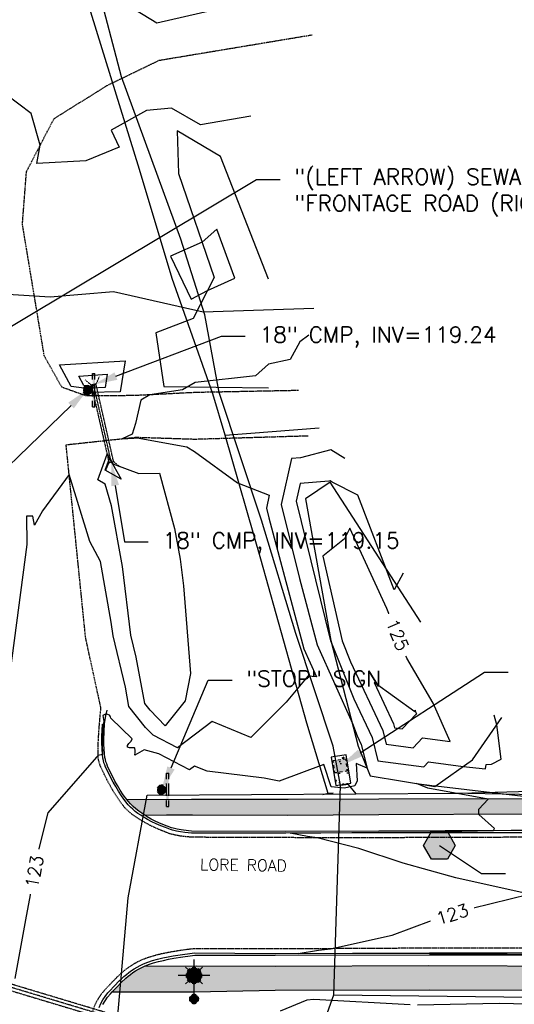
# Model space of a CAD drawing. Header units: feet. Extents: x 351431 to 355879, y 310968 to 329728.
# Tile 56 of 254: x 353742 to 353898, y 316364 to 316674. Entities that reach past the tile are written whole.
import ezdxf

# ---------------------------------------------------------------- set-up
doc = ezdxf.new("R2010")
doc.units = ezdxf.units.FT
doc.header["$MEASUREMENT"] = 0
doc.linetypes.add('D10', pattern=[0.15, 0.1, -0.05])
doc.linetypes.add('D25', pattern=[0.375, 0.25, -0.125])
for name, color, linetype in [('EHYSC', 161, 'Continuous'), ('ELTCH-EG2', 253, 'Continuous'), ('ELTCN-EG2', 251, 'Continuous'), ('ELTT', 3, 'Continuous'), ('ELUDC', 153, 'D10'), ('ELUEU', 153, 'UE'), ('ELUG', 153, 'EGASRT'), ('ELUTU', 153, 'UT'), ('ELYCB-BACK', 5, 'Continuous'), ('ELYCB-FL', 2, 'Continuous'), ('ELYSC', 2, 'Continuous'), ('ELYSP', 1, 'D25'), ('ELYSW-BACK', 2, 'Continuous'), ('ELYSW-FRONT', 1, 'Continuous'), ('ESFLP', 4, 'Continuous'), ('ESFS', 153, 'Continuous'), ('ESGH', 1, 'Continuous'), ('ESMask', 155, 'Continuous'), ('ESUD-CMP', 13, 'D10'), ('ESUE', 2, 'Continuous'), ('ETFS', 6, 'Continuous'), ('ETGH', 4, 'Continuous'), ('ETRC', 2, 'Continuous'), ('ETTC', 252, 'Continuous'), ('ETUD', 4, 'Continuous'), ('ETUE', 2, 'Continuous')]:
    doc.layers.add(name, color=color, linetype=linetype)
doc.styles.add('ANNO-TOPO', font='simplex.shx')
doc.styles.add('L180', font='simplex.shx', dxfattribs={"height": 3.6})
doc.styles.add('L80', font='simplex', dxfattribs={"height": 4})
doc.styles.add('ROMANSM', font='romansm.shx')
doc.linetypes.add('EGASRT', pattern='A,0.15,-0.07,0.15,-0.04,["G",ROMANSM,S=0.08,R=0,X=-0.005,Y=-0.04],-0.12,0.15,-0.07,0.15,-0.04,[")",ROMANSM,S=0.08,R=0,X=-0.09,Y=-0.04],-0.075', length=1.015)
doc.linetypes.add('UE', pattern='A,0.25,-0.07,0.07,-0.07,0.07,-0.07,0.07,-0.07,0.25,-0.06,["UE",ROMANSM,S=0.08,R=0,X=-0.02,Y=-0.04],-0.175', length=1.225)
doc.linetypes.add('UT', pattern='A,0.25,-0.07,0.07,-0.07,0.07,-0.07,0.25,-0.08,["UT",ROMANSM,S=0.08,R=0,X=-0.04,Y=-0.04],-0.15', length=1.08)

# ---------------------------------------------------------------- blocks, each defined once
blk = doc.blocks.new('ESUFJBOX1')
for points in [[(-0.079, 0.054), (-0.079, 0.079), (-0.054, 0.079)], [(-0.079, -0.018), (-0.079, 0.018)], [(-0.018, 0.079), (0.018, 0.079)], [(0.054, 0.079), (0.079, 0.079), (0.079, 0.054)], [(0.079, 0.018), (0.079, -0.018)], [(-0.079, -0.079), (-0.079, -0.054)], [(-0.054, -0.079), (-0.079, -0.079)], [(0.018, -0.079), (-0.018, -0.079)], [(0.079, -0.054), (0.079, -0.079), (0.054, -0.079)]]:
    blk.add_lwpolyline(points)
at = {"layer": 'ESMask'}
blk.add_solid([(-0.079, -0.079), (-0.079, 0.079), (0.079, -0.079), (0.079, 0.079)], dxfattribs=at)
blk = doc.blocks.new('ESIPUBSIGN')
at = {"layer": 'ESMask'}
h = blk.add_hatch(color=256, dxfattribs=at)
edge = h.paths.add_edge_path()
edge.add_arc((0, 0), 0.03, 90, 450)
for p, q in [((-0.03, 0.1047), (-0.0447, 0.1047)), ((-0.0447, 0.1047), (-0.0447, 0.066)), ((-0.03, 0.1047), (-0.03, 0.066)), ((-0.0447, 0.0381), (-0.0447, -0.0393)), ((-0.03, 0.0381), (-0.03, -0.0393)), ((-0.0447, -0.0672), (-0.0447, -0.1059)), ((-0.03, -0.1059), (-0.0447, -0.1059)), ((-0.03, -0.0672), (-0.03, -0.1059))]:
    blk.add_line(p, q)
for start, end in [(144.23142, 216.35632), (17.97024, 107.04945), (253.53828, 340.78828)]:
    blk.add_arc((0, 0), 0.03, start, end)
blk.add_solid([(-0.0447, -0.1059), (-0.03, -0.1059), (-0.0447, 0.1047), (-0.03, 0.1047)], dxfattribs=at)
blk = doc.blocks.new('ESUFMALUM')
for p, q in [((0, -0.0295), (0, -0.0976)), ((-0.053, -0.0946), (-0.0354, -0.1123)), ((0.053, -0.0946), (0.0354, -0.1123)), ((-0.1, -0.1476), (-0.05, -0.1476)), ((-0.0354, -0.183), (-0.053, -0.2007)), ((0.0354, -0.183), (0.053, -0.2007)), ((0.05, -0.1476), (0.1, -0.1476)), ((0, -0.1976), (0, -0.2476))]:
    blk.add_line(p, q)
for centre, radius, start, end in [((0, 0), 0.0295, 153.65027, 206.34973), ((0, 0), 0.0295, 63.65027, 116.34973), ((0, 0), 0.0295, 333.65027, 26.34973), ((0, 0), 0.0295, 243.65027, 296.34973), ((0, -0.1476), 0.05, 121.70415, 148.29585), ((0, -0.1476), 0.05, 76.70415, 103.29585), ((0, -0.1476), 0.05, 31.70415, 58.29585), ((0, -0.1476), 0.05, 166.70415, 193.29585), ((0, -0.1476), 0.05, 211.70415, 238.29585), ((0, -0.1476), 0.05, 301.70415, 328.29585), ((0, -0.1476), 0.05, 346.70415, 13.29585), ((0, -0.1476), 0.05, 256.70415, 283.29585)]:
    blk.add_arc(centre, radius, start, end)
at = {"layer": 'ESMask'}
for points, const_width in [([(-0.0148, 0, 1), (0.0148, 0, 1)], 0.0295), ([(-0.025, -0.1476, 1), (0.025, -0.1476, 1)], 0.05)]:
    blk.add_lwpolyline(points, format="xyb", close=True, dxfattribs=dict(at, const_width=const_width))
blk = doc.blocks.new('TH')
blk.add_hatch(color=256).paths.add_polyline_path([(-0.05, 0.0866), (0.05, 0.0866), (0.1, 0), (0.05, -0.0866), (-0.05, -0.0866), (-0.1, 0)])
for p, q in [((-0.1, 0), (-0.05, 0.0866)), ((-0.05, 0.0866), (0.05, 0.0866)), ((0.05, 0.0866), (0.1, 0)), ((-0.05, -0.0866), (-0.1, 0)), ((0.1, 0), (0.05, -0.0866)), ((0.05, -0.0866), (-0.05, -0.0866))]:
    blk.add_line(p, q)

msp = doc.modelspace()

# ---------------------------------------------------------------- hatches: boundary and pattern name
at = {"layer": 'EHYSC'}
h = msp.add_hatch(dxfattribs=at)
h.set_pattern_fill('AR-CONC', color=256, style=0)
h.set_pattern_definition([(50, (353840.212, 316432.652), (7.1726, -0.6275), [0.75, -8.25]), (355, (353840.212, 316432.652), (-1.3875, 7.522), [0.6, -6.6]), (100.45, (353840.81, 316432.6), (5.785, 6.8944), [0.6374, -7.0114]), (46.18, (353840.212, 316434.652), (10.6724, -1.655), [1.125, -12.375]), (96.64, (353841.101, 316434.514), (9.347, 9.741), [0.956, -10.517]), (351.18, (353840.212, 316434.652), (9.347, 9.741), [0.9, -9.9]), (21, (353841.212, 316434.152), (5.969, -4.0262), [0.75, -8.25]), (326, (353841.212, 316434.152), (2.433, 7.2515), [0.6, -6.6]), (71.45, (353841.7094, 316433.8165), (8.402, 3.2253), [0.6374, -7.0114]), (37.5, (353840.212, 316432.652), (0.1216, 3.32894), [0, -6.52, 0, -6.7, 0, -6.625]), (7.5, (353840.212, 316432.652), (2.6307, 3.9441), [0, -3.82, 0, -6.37, 0, -2.525]), (327.5, (353837.982, 316432.652), (5.3382, -0.22555), [0, -2.5, 0, -7.8, 0, -10.35]), (317.5, (353836.982, 316432.652), (5.8319, 1.001), [0, -3.25, 0, -5.18, 0, -7.35])])
h.paths.add_polyline_path([(353844.96, 316442.3), (353840.21, 316441.55), (353841.72, 316432.65), (353846.39, 316433.39)])
h = msp.add_hatch(dxfattribs=at)
h.set_pattern_fill('AR-CONC', color=256, style=0)
h.set_pattern_definition([(50, (353774.999, 316418.516), (7.1726, -0.62752), [0.75, -8.25]), (355, (353774.999, 316418.516), (-1.3875, 7.52192), [0.6, -6.6]), (100.4514, (353775.597, 316418.464), (5.7851, 6.8944), [0.6374, -7.01142]), (46.184, (353774.999, 316420.516), (10.6724, -1.6552), [1.125, -12.375]), (96.6356, (353775.888, 316420.378), (9.3466, 9.7412), [0.9561, -10.5171]), (351.184, (353774.999, 316420.516), (9.3466, 9.7412), [0.9, -9.9]), (21, (353775.999, 316420.016), (5.96907, -4.02619), [0.75, -8.25]), (326, (353775.999, 316420.016), (2.43315, 7.2515), [0.6, -6.6]), (71.4514, (353776.4964, 316419.6805), (8.40223, 3.2253), [0.6374, -7.01142]), (37.5, (353774.999, 316418.516), (0.1216, 3.32894), [0, -6.52, 0, -6.7, 0, -6.625]), (7.5, (353774.999, 316418.516), (2.630695, 3.94412), [0, -3.82, 0, -6.37, 0, -2.525]), (327.5, (353772.769, 316418.516), (5.338224, -0.22555), [0, -2.5, 0, -7.8, 0, -10.35]), (317.5, (353771.769, 316418.516), (5.83186, 1.00105), [0, -3.25, 0, -5.18, 0, -7.35])])
h.paths.add_polyline_path([(353950.04, 316428.59), (353920.35, 316428.54), (353901.87, 316428.44), (353855.25, 316428.36), (353826.71, 316428.24), (353796.27, 316428.27), (353788.38, 316428.17), (353775.95, 316428.29), (353776.35, 316427.79), (353777.14, 316426.88), (353777.95, 316426.06), (353778.79, 316425.32), (353779.69, 316424.62), (353780.65, 316423.94), (353781.7, 316423.25), (353788.45, 316423.33), (353796.64, 316423.39), (353826.47, 316423.2), (353855.27, 316423.41), (353902.36, 316423.67), (353902.34, 316418.53), (353920.73, 316418.52), (353920.64, 316423.59), (353950.24, 316423.73)])
h.paths.add_polyline_path([(353779.94, 316424.65), (353784.77, 316424.65), (353784.77, 316423.15), (353779.94, 316423.15)], flags=24)
h.paths.add_polyline_path([(353775, 316426.41), (353779.83, 316426.41), (353779.83, 316424.91), (353775, 316424.91)], flags=9)
h.paths.add_polyline_path([(353775, 316427.81), (353780, 316427.81), (353780, 316426.31), (353775, 316426.31)], flags=9)
h.paths.add_polyline_path([(353775, 316429.21), (353779.83, 316429.21), (353779.83, 316427.71), (353775, 316427.71)], flags=9)
h = msp.add_hatch(dxfattribs=at)
h.set_pattern_fill('AR-CONC', color=256, style=0)
h.set_pattern_definition([(50, (-529.7534, 125.838), (7.172601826, -0.62752135), [0.75, -8.25]), (355, (-529.753, 125.838), (-1.38751334, 7.52192134), [0.6, -6.6]), (100.4514, (-529.1556, 125.786), (5.78509382, 6.89439542), [0.6374019, -7.01142112]), (46.1842, (-529.753, 127.838), (10.67241049, -1.65519014), [1.125, -12.375]), (96.6356, (-528.864, 127.7), (9.34662706, 9.7411787), [0.95610288, -10.51713]), (351.1842, (-529.753, 127.838), (9.34661945, 9.741186), [0.9, -9.9]), (21, (-528.7534, 127.338), (5.96907052, -4.02618891), [0.75, -8.25]), (326, (-528.753, 127.338), (2.43315332, 7.25150045), [0.6, -6.6]), (71.4514, (-528.256, 127.003), (8.40222629, 3.22530497), [0.6374019, -7.01142112]), (37.5, (-529.7534, 125.8383), (0.121598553, 3.328938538), [0, -6.52, 0, -6.7, 0, -6.625]), (7.5, (-529.7534, 125.8383), (2.630695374, 3.94411712), [0, -3.82, 0, -6.37, 0, -2.525]), (327.5, (-531.9834, 125.8383), (5.338224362, -0.225548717), [0, -2.5, 0, -7.8, 0, -10.35]), (317.5, (-532.9834, 125.8383), (5.831861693, 1.001049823), [0, -3.25, 0, -5.18, 0, -7.35])])
h.paths.add_polyline_path([(353781.47, 316375.79), (353797.74, 316375.87), (353822.72, 316375.84), (353870.89, 316376.02), (353920.47, 316375.79), (353953.46, 316376.22), (353963.86, 316376.27), (354013.31, 316376.53), (354060.74, 316376.44), (354110.22, 316376.72), (354167.89, 316376.8), (354168.07, 316368.94), (354110.34, 316368.64), (354060.99, 316368.68), (354013.32, 316368.3), (353963.69, 316368.47), (353953.56, 316368.59), (353919.91, 316368.28), (353871.07, 316368.37), (353822.59, 316368.31), (353797.27, 316367.69), (353771.33, 316367.69), (353772.79, 316369.25), (353774.2, 316370.69), (353775.62, 316372.02), (353776.35, 316372.63), (353777.1, 316373.23), (353777.88, 316373.79), (353778.7, 316374.33), (353779.57, 316374.84), (353780.49, 316375.33)])

# ---------------------------------------------------------------- linework, layer by layer
at = {"layer": 'ELTCH-EG2', "flags": 128}
for points, elevation in [([(353814.99, 316643.3), (353799.11, 316640.58), (353789.96, 316645.81), (353782.17, 316645.08), (353771.02, 316638.9), (353773.59, 316633.57), (353763.02, 316629.29), (353747.65, 316628.4), (353748.73, 316634.23), (353745.87, 316644.14), (353730.27, 316655.86)], 121), ([(353801.36, 316588.51), (353809.94, 316592.35), (353804.24, 316607.71), (353799.63, 316603.7), (353789.71, 316599.3), (353796.23, 316585.72), (353801.36, 316588.51)], 122), ([(353833.17, 316574.43), (353830.39, 316572.27), (353827.31, 316566.73), (353820.51, 316565.32), (353816.39, 316561.64), (353797.49, 316559.53), (353793.47, 316557.15), (353783.17, 316555.62), (353780.35, 316553.94), (353778.69, 316546.65), (353777.65, 316543.29), (353774.45, 316541.82), (353778.12, 316541.95), (353779.24, 316542.04), (353794.8, 316539.24), (353797.2, 316537.81), (353810.73, 316527.91), (353820.77, 316524.07), (353819.87, 316519.94), (353820.62, 316516.9), (353831.68, 316475.68), (353835.62, 316466.84), (353832.87, 316467.1), (353826.06, 316458.88), (353814.99, 316447.76), (353802.85, 316452.77), (353791.85, 316444.49), (353784.19, 316448.53), (353781.85, 316450.94), (353776.61, 316457.54), (353775.48, 316463.6), (353771.6, 316479.79), (353771.07, 316484.1), (353767.65, 316503.13), (353764.33, 316509.42), (353757.79, 316530.6), (353749.41, 316519.09), (353746.89, 316514.65), (353746.33, 316517.43), (353744.41, 316517.49), (353744.53, 316508.52), (353739.22, 316468.77)], 122), ([(353763.91, 316556.35), (353764.13, 316557.51), (353758.4, 316558.25), (353754.72, 316565.09), (353775.39, 316566.32), (353773.82, 316556.6), (353763.91, 316556.35)], 121), ([(353774.56, 316501.62), (353771.14, 316520.65), (353769.16, 316527.52), (353766.82, 316528.82), (353769.8, 316536.93), (353771.52, 316533.9), (353779.73, 316530.86), (353786.22, 316530.96), (353791, 316513.59), (353792.74, 316503.93), (353793.77, 316495.56), (353795.96, 316467.93), (353794.32, 316459.31), (353788.02, 316451.47), (353783.25, 316456.4), (353781.6, 316458.48), (353778.88, 316473.09), (353777.21, 316480.03), (353774.56, 316501.62)], 121), ([(353862.86, 316499.52), (353860.07, 316494.22), (353848.63, 316524.05), (353840.55, 316528.13), (353839.9, 316528.52), (353839.53, 316528.43), (353830.47, 316527.75), (353829.26, 316522.2), (353839.96, 316478.64), (353840.07, 316478.23), (353840.28, 316477.74), (353847.41, 316459.95), (353853.09, 316447.79), (353854.89, 316440.41), (353869.36, 316438.55), (353870.87, 316440.16), (353881.8, 316438.69), (353888.77, 316437.87), (353889.02, 316439.3), (353890.73, 316439.44), (353893.77, 316440.97), (353892.33, 316451.8), (353891.57, 316454.83)], 124), ([(353867.14, 316455.25), (353867.08, 316455.37), (353867, 316455.51), (353866.66, 316456.36), (353866.56, 316455.85), (353853.77, 316465.14), (353859.86, 316452.12), (353860.16, 316450.87), (353862.62, 316450.55), (353867.05, 316455.27), (353867.14, 316455.25)], 126), ([(353907.75, 316379.37), (353871.17, 316379.71), (353829.85, 316379.85), (353836.23, 316380.88), (353840.06, 316381.32), (353859.42, 316385.6), (353871.8, 316390.16), (353884.6, 316394.1), (353902.5, 316398.46), (353879.51, 316403.62), (353862.86, 316408.26), (353848.9, 316412.9), (353835.82, 316416.25), (353832.83, 316416.61), (353827.38, 316417.64), (353846.72, 316417.9), (353855.22, 316418.02), (353871.38, 316418.14), (353891.29, 316418.51), (353891.63, 316419.14), (353886.66, 316423.59), (353886.66, 316425.24), (353889.6, 316428.42), (353870.66, 316431.82), (353867.05, 316433.28), (353872.72, 316432.55), (353872.78, 316432.61), (353873.2, 316432.56), (353900.68, 316429.3)], 123), ([(353865.07, 316363.62), (353834.81, 316365.33), (353832.6, 316365.15), (353824.18, 316361.68)], 124), ([(353953.24, 316363.8), (353935.03, 316363.89), (353919.92, 316363.41), (353893.1, 316364.02), (353867.45, 316363.59)], 124)]:
    msp.add_lwpolyline(points, dxfattribs=dict(at, elevation=elevation))
at = {"layer": 'ELTCN-EG2', "flags": 128}
for points, elevation in [([(353811.5, 316678.6), (353785.36, 316672.64), (353769.6, 316682.3)], 120), ([(353764.82, 316557.77), (353764.91, 316558.27), (353762.44, 316558.59), (353760.85, 316561.54), (353769.77, 316562.08), (353769.1, 316557.88), (353764.82, 316557.77)], 120), ([(353769.11, 316531.87), (353770.48, 316535.59), (353774.19, 316529.03), (353769.11, 316531.87)], 120), ([(353877.73, 316446.54), (353872.35, 316458.59), (353864.07, 316472.79), (353857.73, 316488.36), (353846.11, 316513.66), (353844.46, 316510.29), (353837.66, 316504.81), (353843.71, 316478.19), (353846.34, 316471.62), (353856.48, 316449.95), (353857.52, 316445.64), (353865.99, 316444.55), (353868.96, 316447.72), (353877.73, 316446.54)], 125)]:
    msp.add_lwpolyline(points, dxfattribs=dict(at, elevation=elevation))
at = {"layer": 'ELTT', "flags": 128}
for points in [[(353820.54, 316591.99), (353805.46, 316630.63), (353791.75, 316638.73), (353792.24, 316625.33), (353803.43, 316592.57), (353796.86, 316579.68), (353785.12, 316575.15), (353787.62, 316558.28), (353820.5, 316557.84)], [(353868.47, 316484.11), (353839.89, 316528.14), (353832.16, 316522.9), (353840.15, 316478.26), (353848.77, 316445.01), (353852.51, 316435.71), (353872.86, 316432.31), (353884.72, 316440.78), (353893.89, 316454.07)]]:
    msp.add_lwpolyline(points, dxfattribs=at)
at = {"layer": 'ELUDC', "flags": 128}
for points in [[(353771.06, 316534.46), (353765.51, 316558.85)], [(353780.71, 316356.76), (353727.77, 316372.67)]]:
    msp.add_lwpolyline(points, dxfattribs=at)
at = {"layer": 'ELUEU', "flags": 128}
msp.add_lwpolyline([(353834.74, 316582.8), (353799.95, 316581.65), (353771.73, 316588.09), (353751.87, 316586.32), (353710.28, 316588.95), (353694.03, 316588.6), (353658.26, 316580.83)], dxfattribs=at)
at = {"layer": 'ELUG', "flags": 128}
for points in [[(353839.25, 316430.18), (353832.59, 316452.31), (353818.11, 316503.89), (353806.88, 316542.93), (353803.03, 316555.98), (353790.25, 316592.27), (353779.94, 316626.57), (353761.89, 316684.98), (353755.83, 316700.07), (353739.55, 316760.11), (353722.38, 316828.5), (353724.27, 316865.79), (353725.28, 316902), (353733.29, 316958.43)], [(353806.88, 316542.93), (353836.45, 316545.26)], [(353840.92, 316430.23), (353839.25, 316430.18), (353837.62, 316429.79)]]:
    msp.add_lwpolyline(points, dxfattribs=at)
at = {"layer": 'ELUTU', "flags": 128}
for points in [[(353646.12, 315808.66), (353649.39, 315834.99), (353647.25, 315863.7), (353653.38, 315914.49), (353664.84, 315953.91), (353695.93, 316031.93), (353715.51, 316067.22), (353744.34, 316138.01), (353765.93, 316188.85), (353796.33, 316254.26), (353825.29, 316322.59), (353841.11, 316366.76), (353843.14, 316432.65), (353840.88, 316445.08), (353829.13, 316480.48), (353818.37, 316516.15), (353805.05, 316556.32), (353800.47, 316580.79), (353792.92, 316604.66), (353774.28, 316655.66), (353766.61, 316684.96), (353759.41, 316714.24), (353744.66, 316764.08), (353735.71, 316804.38), (353731.6, 316827.59), (353733.09, 316868.09), (353733.79, 316901.81), (353738.51, 316957.81), (353741.86, 317001.72), (353741.14, 317031.04)], [(353773.15, 316360.27), (353776.37, 316397.35), (353782.36, 316429.67), (353880.8, 316430.28), (353928.51, 316431.64), (354017.56, 316434.67)], [(353848.12, 316430.08), (353845.65, 316432.97), (353843.14, 316432.65)], [(353987.91, 316428.33), (353944.14, 316427.35), (353899.45, 316429.81), (353877.83, 316430.26)], [(353841.11, 316366.76), (353965.96, 316365.3)]]:
    msp.add_lwpolyline(points, dxfattribs=at)
at = {"layer": 'ELYCB-BACK', "flags": 128}
for points in [[(353902.34, 316418.53), (353896.83, 316418.53), (353855.26, 316418.34), (353825.98, 316418.24), (353796.34, 316418.29), (353795.35, 316418.39), (353793.09, 316418.69), (353791.79, 316418.92), (353790.57, 316419.21), (353790.02, 316419.38), (353788.6, 316419.87), (353787.28, 316420.38), (353786.03, 316420.9), (353784.82, 316421.47), (353783.61, 316422.12), (353782.35, 316422.85), (353781.7, 316423.25), (353780.65, 316423.94), (353779.69, 316424.62), (353778.79, 316425.32), (353777.95, 316426.06), (353777.14, 316426.88), (353776.35, 316427.79), (353775.95, 316428.29), (353774.84, 316429.78), (353773.88, 316431.22), (353773.01, 316432.64), (353772.21, 316434.08), (353771.43, 316435.59), (353770.21, 316438.04), (353769.88, 316438.76), (353769.61, 316439.45), (353769.38, 316440.13), (353769.2, 316440.81), (353769.06, 316441.52), (353768.92, 316442.68), (353768.81, 316444.2), (353768.75, 316445.62), (353768.74, 316446.99), (353768.84, 316449.74), (353768.96, 316451.99), (353769.04, 316452.81), (353769.34, 316454.6), (353769.72, 316456.38)], [(353768.41, 316363.77), (353769.11, 316364.91), (353769.9, 316366.02), (353770.82, 316367.13), (353771.33, 316367.69), (353772.79, 316369.25), (353774.2, 316370.69), (353775.62, 316372.02), (353776.35, 316372.63), (353777.1, 316373.23), (353777.88, 316373.79), (353778.7, 316374.33), (353779.57, 316374.84), (353780.49, 316375.33), (353781.47, 316375.79), (353782.82, 316376.33), (353784.3, 316376.82), (353785.87, 316377.26), (353787.48, 316377.65), (353789.11, 316378), (353790.7, 316378.3), (353793.6, 316378.77), (353795.87, 316379.08), (353797.34, 316379.24), (353822.61, 316379.23), (353871.18, 316379.39), (353920.92, 316379.36)]]:
    msp.add_lwpolyline(points, dxfattribs=at)
at = {"layer": 'ELYCB-FL', "flags": 128}
for points in [[(353902.43, 316417.8), (353896.8, 316417.81), (353855.19, 316417.77), (353825.99, 316417.63), (353796.26, 316417.63), (353794.16, 316417.88), (353792.88, 316418.08), (353791.55, 316418.34), (353790.28, 316418.66), (353789.71, 316418.84), (353788.11, 316419.43), (353786.62, 316420.01), (353785.21, 316420.62), (353783.84, 316421.28), (353782.47, 316422.01), (353781.05, 316422.84), (353780.31, 316423.3), (353779.39, 316423.91), (353778.55, 316424.54), (353777.79, 316425.19), (353777.08, 316425.88), (353776.39, 316426.64), (353775.37, 316427.92), (353774.29, 316429.44), (353773.33, 316430.89), (353772.46, 316432.31), (353771.65, 316433.76), (353770.86, 316435.26), (353769.63, 316437.72), (353769.29, 316438.45), (353769, 316439.15), (353768.76, 316439.84), (353768.56, 316440.54), (353768.41, 316441.26), (353768.25, 316442.44), (353768.14, 316444.21), (353768.1, 316446.16), (353768.12, 316448.08), (353768.27, 316452)], [(353767.2, 316362.86), (353767.76, 316364.06), (353768.4, 316365.21), (353769.15, 316366.32), (353770.02, 316367.43), (353770.51, 316367.98), (353772.05, 316369.64), (353773.54, 316371.16), (353774.28, 316371.88), (353775.03, 316372.56), (353775.8, 316373.22), (353776.6, 316373.84), (353777.42, 316374.44), (353778.29, 316375.01), (353779.21, 316375.55), (353780.18, 316376.06), (353781.21, 316376.56), (353782.57, 316377.1), (353784.06, 316377.6), (353785.65, 316378.04), (353787.28, 316378.43), (353788.92, 316378.77), (353790.53, 316379.07), (353793.47, 316379.53), (353795.76, 316379.82), (353797.25, 316379.98), (353822.67, 316379.83), (353871.15, 316380), (353920.95, 316380.03)]]:
    msp.add_lwpolyline(points, dxfattribs=at)
at = {"layer": 'ELYSC', "flags": 128}
msp.add_lwpolyline([(353844.96, 316442.3), (353840.21, 316441.55), (353841.72, 316432.65), (353846.39, 316433.39)], close=True, dxfattribs=at)
at = {"layer": 'ELYSP', "flags": 128}
for points in [[(353829.92, 316556.98), (353797.59, 316556.35), (353778.36, 316555.38), (353763.22, 316555.27), (353755.53, 316558), (353750, 316567.81), (353743.11, 316609.35), (353744.38, 316625.88), (353753.07, 316642.58), (353770.02, 316653.12), (353786.14, 316660.92), (353834.24, 316668.93)], [(354168.57, 316417.3), (354107.93, 316417.14), (354081.63, 316416.98), (354076.79, 316416.97), (354056.77, 316416.88), (354056.66, 316419.07), (354051.94, 316416.83), (354013.21, 316416.74), (353964.67, 316416.58), (353950.54, 316416.57), (353926.36, 316416.37), (353920.73, 316416.41), (353902.47, 316416.37), (353896.55, 316416.37), (353855.23, 316416.23), (353826.12, 316416.26), (353796.37, 316416.38), (353794.11, 316416.6), (353792.73, 316416.78), (353791.29, 316417.04), (353789.93, 316417.37), (353789.32, 316417.56), (353787.59, 316418.21), (353785.99, 316418.86), (353784.47, 316419.54), (353783, 316420.28), (353781.52, 316421.1), (353779.19, 316422.5), (353778.26, 316423.11), (353777.43, 316423.72), (353776.66, 316424.36), (353775.95, 316425.04), (353775.26, 316425.78), (353774.59, 316426.61), (353774.25, 316427.06), (353773.14, 316428.62), (353772.16, 316430.13), (353771.27, 316431.61), (353770.44, 316433.11), (353769.63, 316434.66), (353768.37, 316437.2), (353767.69, 316438.69), (353767.42, 316439.4), (353767.2, 316440.11), (353767.03, 316440.86), (353766.94, 316441.66), (353766.92, 316442.08), (353766.9, 316443.43), (353766.92, 316444.87), (353767.05, 316447.91), (353767.25, 316450.92), (353767.67, 316455.68), (353767.81, 316457.02), (353762.97, 316479.31), (353756.85, 316539.93), (353778.85, 316542.29), (353797.28, 316541.7), (353832.97, 316542.76)], [(354167.89, 316382.34), (354110.03, 316382.15), (354060.61, 316381.93), (354013.28, 316381.84), (353964.05, 316381.7), (353952.97, 316381.68), (353921.19, 316381.49), (353871.15, 316381.48), (353822.56, 316381.23), (353797.17, 316381.29), (353795.62, 316381.12), (353793.24, 316380.81), (353790.18, 316380.32), (353788.51, 316380.01), (353786.8, 316379.65), (353785.1, 316379.24), (353783.45, 316378.78), (353781.9, 316378.26), (353780.48, 316377.69), (353779.41, 316377.18), (353778.41, 316376.64), (353777.47, 316376.07), (353776.57, 316375.48), (353775.72, 316374.85), (353774.9, 316374.2), (353774.11, 316373.52), (353773.34, 316372.81), (353772.57, 316372.07), (353771.03, 316370.49), (353769.43, 316368.78), (353768.92, 316368.22), (353768, 316367.1), (353767.21, 316365.98), (353766.51, 316364.84), (353765.9, 316363.63), (353765.35, 316362.33), (353764.84, 316360.93), (353764.6, 316360.09), (353764.38, 316359.18), (353764.19, 316358.22), (353763.91, 316356.25), (353763.71, 316354.37), (353763.6, 316352.78), (353763.53, 316351.27), (353754.11, 316318.37), (353745.42, 316282.26), (353732.6, 316237.79), (353729.18, 316224.46), (353723.54, 316206.04), (353709.74, 316157.54), (353709.71, 316157.56), (353695.73, 316108.3), (353694.05, 316090.61), (353688.52, 316073.61), (353683.2, 316065.28), (353679.99, 316054.2), (353667.08, 316007.66), (353654.43, 315960.07), (353644.84, 315915.22), (353637, 315868.31), (353638.27, 315857.99), (353642.06, 315850.59), (353644.44, 315848.52), (353647.49, 315848.37), (353657.77, 315846.16), (353662.89, 315850.49), (353665.33, 315862.42), (353676.35, 315927.72), (353692.49, 315926.42), (353692.81, 315900.69), (353693.03, 315876.73), (353690.9, 315876.29), (353690.82, 315859.2), (353689.46, 315858.96), (353689.6, 315856.27), (353690.6, 315856.21), (353690.86, 315843.59)]]:
    msp.add_lwpolyline(points, dxfattribs=at)
at = {"layer": 'ELYSW-BACK', "flags": 128}
for points in [[(354168.73, 316429.29), (354108, 316429.18), (354081.3, 316429.09), (354076.57, 316428.95), (354056.59, 316428.98), (354051.74, 316429.02), (354013.1, 316428.9), (353964.69, 316428.73), (353950.04, 316428.59), (353920.35, 316428.54), (353901.87, 316428.44), (353855.25, 316428.36), (353826.71, 316428.24), (353796.27, 316428.27), (353788.38, 316428.17), (353775.95, 316428.29)], [(353771.33, 316367.69), (353797.27, 316367.69), (353822.59, 316368.31), (353871.07, 316368.37), (353919.91, 316368.28), (353953.56, 316368.59), (353963.69, 316368.47), (354013.32, 316368.3), (354060.99, 316368.68), (354110.34, 316368.64), (354168.07, 316368.94), (354167.89, 316376.8)]]:
    msp.add_lwpolyline(points, dxfattribs=at)
at = {"layer": 'ELYSW-FRONT', "flags": 128}
for points in [[(353902.34, 316418.53), (353902.36, 316423.67), (353855.27, 316423.41), (353826.47, 316423.2), (353796.64, 316423.39), (353788.45, 316423.33), (353781.7, 316423.25)], [(353781.47, 316375.79), (353797.74, 316375.87), (353822.72, 316375.84), (353870.89, 316376.02), (353920.47, 316375.79), (353953.46, 316376.22), (353963.86, 316376.27), (354013.31, 316376.53), (354060.74, 316376.44), (354110.22, 316376.72), (354167.89, 316376.8)]]:
    msp.add_lwpolyline(points, dxfattribs=at)
at = {"layer": 'ESUD-CMP', "flags": 128}
for points in [[(353762.87, 316560.3), (353764.78, 316558.69)], [(353767.26, 316561.3), (353766.24, 316559.02)], [(353770.33, 316534.29), (353769.31, 316532.01)], [(353771.79, 316534.62), (353773.7, 316533.01)]]:
    msp.add_lwpolyline(points, dxfattribs=at)
for points in [[(353764.78, 316558.69), (353770.33, 316534.29), (353771.79, 316534.62), (353766.24, 316559.02)], [(353727.48, 316371.71), (353780.42, 316355.8), (353781, 316357.72), (353728.06, 316373.62)]]:
    msp.add_lwpolyline(points, close=True, dxfattribs=at)
at = {"layer": 'ETFS', "linetype": 'ByBlock', "lineweight": -2}
for p, q in [((353816.7, 316623.42), (353824.2, 316623.42)), ((353801.55, 316465.8), (353809.05, 316465.8))]:
    msp.add_line(p, q, dxfattribs=at)
for points in [[(353713.97, 316561.88), (353816.7, 316623.42)], [(353758.4, 316552.27), (353721.9, 316517.07)], [(353789.85, 316438.21), (353801.55, 316465.8)]]:
    msp.add_lwpolyline(points, dxfattribs=at)
at = {"layer": 'ETFS'}
for points in [[(353757.54, 316553.17), (353763.8, 316557.47), (353759.27, 316551.37)], [(353791, 316437.72), (353786.92, 316431.3), (353788.7, 316438.69)]]:
    msp.add_solid(points, dxfattribs=at)
at = {"layer": 'ETGH', "linetype": 'ByBlock', "lineweight": -2}
msp.add_line((353887.55, 316405.02), (353895.05, 316405.02), dxfattribs=at)
msp.add_lwpolyline([(353874.29, 316413.84), (353887.55, 316405.02)], dxfattribs=at)
at = {"layer": 'ETUD', "linetype": 'ByBlock', "lineweight": -2}
for p, q in [((353805.72, 316574.08), (353813.22, 316574.08)), ((353775.2, 316509.32), (353782.7, 316509.32))]:
    msp.add_line(p, q, dxfattribs=at)
for points in [[(353772.52, 316561.51), (353805.72, 316574.08)], [(353772.28, 316527.06), (353775.2, 316509.32)]]:
    msp.add_lwpolyline(points, dxfattribs=at)
at = {"layer": 'ETUD'}
for points in [[(353772.97, 316560.34), (353765.51, 316558.85), (353772.08, 316562.68)], [(353771.05, 316526.85), (353771.06, 316534.46), (353773.51, 316527.26)]]:
    msp.add_solid(points, dxfattribs=at)
at = {"layer": 'ETUE', "linetype": 'ByBlock', "lineweight": -2}
msp.add_line((353888.45, 316468.36), (353895.95, 316468.36), dxfattribs=at)
msp.add_lwpolyline([(353849.36, 316442.93), (353888.45, 316468.36)], dxfattribs=at)
at = {"layer": 'ETUE'}
msp.add_solid([(353850.04, 316441.89), (353843.07, 316438.84), (353848.68, 316443.98)], dxfattribs=at)

# ---------------------------------------------------------------- block references
at = {"layer": 'ESFLP', "xscale": 50, "yscale": 50, "zscale": 50, "rotation": 180}
msp.add_blockref('ESUFMALUM', (353797.1, 316365.49), dxfattribs=at)
at = {"layer": 'ESFS', "xscale": 50, "yscale": 50, "zscale": 50, "rotation": 180}
for p in [(353763.65, 316557.04), (353786.92, 316431.3)]:
    msp.add_blockref('ESIPUBSIGN', p, dxfattribs=at)
at = {"layer": 'ESGH', "xscale": 50, "yscale": 50, "zscale": 50}
msp.add_blockref('TH', (353874.29, 316413.84), dxfattribs=at)
at = {"layer": 'ESUE', "xscale": 24.99999999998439, "yscale": 24.99999999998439, "zscale": 24.99999999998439, "rotation": 7.623225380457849}
msp.add_blockref('ESUFJBOX1', (353843.07, 316438.84), dxfattribs=at)

# ---------------------------------------------------------------- texts
at = {"layer": 'ETFS', "char_height": 5, "attachment_point": 1, "style": 'ANNO-TOPO'}
for s, insert in [('"(LEFT ARROW) SEWARD HWY NORTH"\\P"FRONTAGE ROAD (RIGHT ARROW)" SIGN', (353828.7, 316626.75)), ('"STOP" SIGN', (353813.55, 316468.8))]:
    msp.add_mtext(s, dxfattribs=dict(at, insert=insert))
at = {"layer": 'ETUD', "char_height": 5, "attachment_point": 1, "style": 'ANNO-TOPO'}
for s, insert in [('18" CMP, INV=119.24', (353817.72, 316577.06)), ('18" CMP, INV=119.15', (353787.2, 316512.29))]:
    msp.add_mtext(s, dxfattribs=dict(at, insert=insert))

# ---------------------------------------------------------------- next in the draw order: texts
at = {"layer": 'ETRC', "insert": (353799.02, 316409.61), "char_height": 3.6, "width": 35.8758, "attachment_point": 1, "rotation": 359.2235, "style": 'L180', "bg_fill": 3, "box_fill_scale": 1.5, "bg_fill_color": 256, "bg_fill_true_color": 13158600, "bg_fill_transparency": 16324528}
msp.add_mtext('LORE ROAD', dxfattribs=at)
at = {"layer": 'ETTC', "char_height": 4, "attachment_point": 5, "style": 'L80', "bg_fill": 3, "box_fill_scale": 1.5, "bg_fill_color": 256, "bg_fill_true_color": 13158600, "bg_fill_transparency": 0}
for s, insert, rotation in [('{125}', (353861.1, 316480.08, 125), 292.1422), ('{123}', (353878.33, 316392.17, 123), 17.0955)]:
    msp.add_mtext(s, dxfattribs=dict(at, insert=insert, rotation=rotation))

# ---------------------------------------------------------------- next in the draw order: linework, layer by layer
at = {"layer": 'ELTCH-EG2', "elevation": 123, "flags": 128}
msp.add_lwpolyline([(353844.5, 316535.63), (353840.16, 316538.27), (353830.63, 316535.8), (353827.74, 316535.59), (353824.56, 316521.07), (353830.29, 316497.77), (353835.88, 316476.96), (353846.91, 316452.17), (353848.47, 316448.28), (353849.71, 316445.62), (353851.53, 316438.15), (353848.07, 316439.59), (353848.43, 316434.16), (353847.73, 316432.62), (353844.42, 316431.79), (353840.24, 316432.22), (353837.93, 316439.31), (353823.92, 316433.99), (353819.19, 316434.96), (353801.21, 316437.17), (353797.23, 316438.81), (353795.63, 316437.61), (353786.01, 316442.67), (353781.45, 316443.93), (353778.42, 316442.17), (353778.53, 316443.07), (353778.59, 316443.71), (353778.5, 316444.38), (353778.38, 316444.49), (353778.15, 316444.53), (353777.81, 316444.52), (353777.34, 316444.5), (353776.8, 316444.51), (353776.2, 316444.73), (353776.19, 316445.31), (353776.55, 316445.85), (353777, 316446.28), (353777.36, 316446.62), (353777.59, 316447.31), (353770.89, 316453.89), (353770.86, 316454.25), (353770.76, 316454.54), (353770.5, 316454.78), (353769.47, 316455.24), (353768.44, 316454.68), (353768.72, 316452.86), (353768.59, 316452.33), (353768.53, 316451.99), (353768.51, 316451.71), (353768.32, 316448.85), (353768.29, 316448.15), (353768.3, 316447.77), (353768.24, 316446.33), (353768.26, 316446.03), (353768.21, 316444.39), (353768.23, 316444.21), (353768.25, 316443.99), (353768.25, 316442.44), (353766.92, 316442.08), (353766.73, 316441.88), (353766.38, 316441.58), (353751.1, 316424.11), (353748.25, 316412.85), (353744.05, 316390.4), (353740.73, 316371.98)], dxfattribs=at)

# ---------------------------------------------------------------- next in the draw order: texts
at = {"layer": 'ETTC', "insert": (353746.89, 316405.59, 123), "char_height": 4, "attachment_point": 5, "rotation": 79.3939, "style": 'L80', "bg_fill": 3, "box_fill_scale": 1.5, "bg_fill_color": 256, "bg_fill_true_color": 13158600, "bg_fill_transparency": 0}
msp.add_mtext('{123}', dxfattribs=at)

doc.saveas('drawing.dxf')
